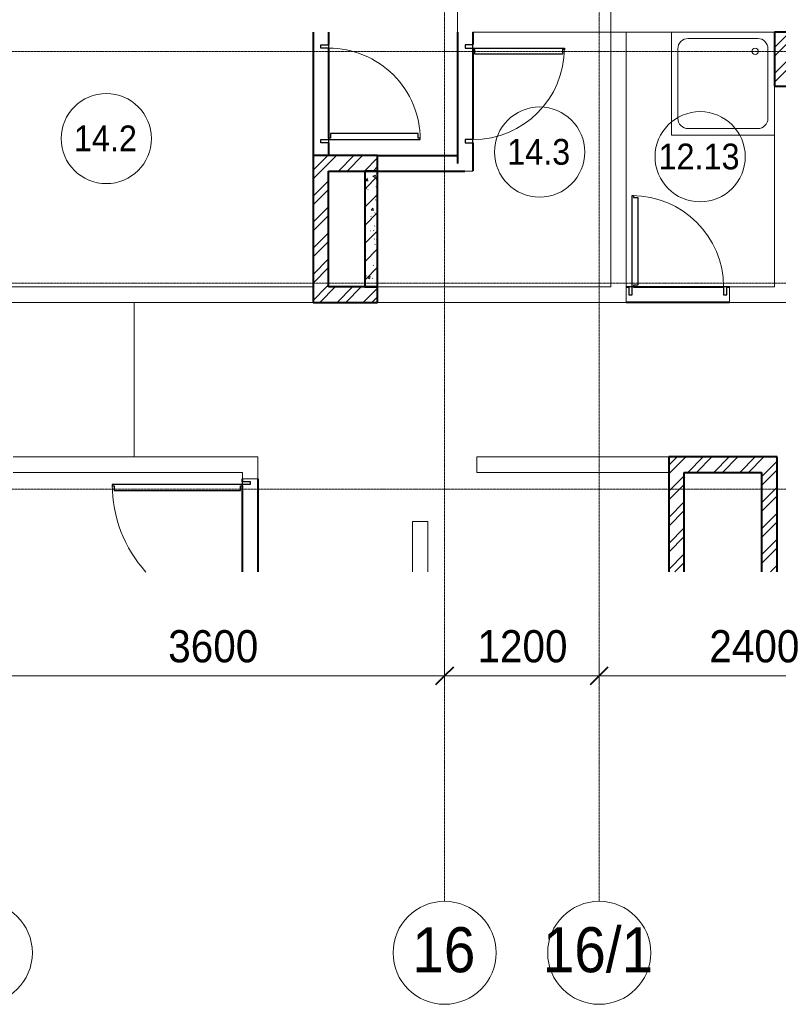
# Model space of a CAD drawing. Header units: millimetres. Extents: x 5617 to 98323, y 7718 to 171671.
# Tile 12 of 33: x 34880 to 40768, y 32499 to 40146. Entities that reach past the tile are written whole.
import ezdxf

# ---------------------------------------------------------------- set-up
doc = ezdxf.new("R2010")
doc.units = ezdxf.units.MM
for name, pattern in [('ADSK_Линия сетки', [25, 20, -2.5, 0, -2.5]), ('Линия сетки', [25, 20, -2.5, 0, -2.5]), ('Штрих_3_1_5_', [4.5, 3, -1.5]), ('Штриховая_ш3 п1_5', [4.5, 3, -1.5])]:
    doc.linetypes.add(name, pattern=pattern)
doc.layers.add('_Разделитель помещений_', color=4, linetype='Штриховая_ш3 п1_5', lineweight=40, true_color=0x00ffff)
for name, color, linetype, lineweight in [('Двери', 7, 'Continuous', 18), ('Марки помещений', 7, 'Continuous', 20), ('Оси', 7, 'Continuous', 9), ('Перекрытия', 7, 'Continuous', 18), ('Размеры', 7, 'Continuous', 9), ('Размеры-100', 7, 'Continuous', 9), ('Сантехнические приборы', 7, 'Continuous', 18), ('Стены', 7, 'Continuous', 18), ('Стены разрез', 7, 'Continuous', 40)]:
    doc.layers.add(name, color=color, linetype=linetype, lineweight=lineweight)
doc.styles.add('Arial', font='arial.ttf', dxfattribs={"width": 0.9, "height": 250})
doc.styles.add('Arial_1', font='arial.ttf', dxfattribs={"width": 0.9, "height": 350})
doc.styles.add('Arial_3', font='arial.ttf', dxfattribs={"width": 0.9, "height": 200})
doc.dimstyles.new('Основной_2_5_мм', dxfattribs={"dimscale": 304.8, "dimtxt": 255.06485, "dimasz": 0.463911, "dimexe": 0.492126, "dimexo": 0.492126, "dimgap": 0.098425, "dimtad": 1, "dimdec": 0, "dimdsep": 46, "dimtxsty": 'Arial', "dimblk1": 'OBLIQUE', "dimblk2": 'OBLIQUE', "dimsah": 1, "dimcen": 0.09, "dimdle": 0.492126, "dimazin": 2, "dimtfac": 1, "dimtdec": 4, "dimtix": 1, "dimtmove": 0, "dimatfit": 3, "dimfxl": 1, "dimtvp": 1, "dimtolj": 1, "dimtzin": 0, "dimlwd": 20, "dimlwe": 20, "dimarcsym": 2})
pattern_1 = [(45, (0, 0), (-101.02788, 101.02788), []), (45, (67.35, 0), (-101.02788, 101.02788), [])]

# ---------------------------------------------------------------- blocks, each defined once
blk = doc.blocks.new('A_DOR_Door - Вн_99_Одинарная_1100x2100-2985300-МКСС_К2_L01_-1_000_ - зависимый 1')
at = {"layer": 'Двери', "color": 254, "lineweight": 30, "true_color": 0xcccccc}
for p, q in [((-530, 0), (-505, 0)), ((-530, -60), (-530, 0)), ((-505, -60), (-530, -60)), ((-505, 0), (-505, -60)), ((-505, -60), (-505, -1070)), ((-495, -60), (-505, -60)), ((-505, -60), (-505, -150)), ((-495, -75), (-495, -60)), ((-459, -75), (-495, -75)), ((-459, -150), (-459, -75)), ((-505, -150), (-505, -980)), ((-459, -980), (-459, -150)), ((-505, -980), (-505, -1070)), ((-459, -1055), (-459, -980)), ((-505, -1070), (-495, -1070)), ((-495, -1070), (-495, -1055)), ((-495, -1055), (-459, -1055))]:
    blk.add_line(p, q, dxfattribs=at)
at = {"layer": 'Двери', "color": 254, "lineweight": 9, "true_color": 0xe5e5e5}
blk.add_arc((-505, -60), 1010, 270, 312.22246, dxfattribs=at)
blk = doc.blocks.new('A_DOR_Door - Вн_99_Одинарная_800x2100-2983717-МКСС_К2_L01_-1_000_ - зависимый 1')
at = {"layer": 'Двери', "color": 254, "lineweight": 30, "true_color": 0xcccccc}
for p, q in [((-355, 60), (-355, 770)), ((-355, 770), (-345, 770)), ((-355, 680), (-355, 770)), ((-345, 770), (-345, 755)), ((-345, 755), (-309, 755)), ((-309, 755), (-309, 680)), ((-355, 150), (-355, 680)), ((-309, 680), (-309, 150)), ((-355, 60), (-355, 150)), ((-309, 150), (-309, 75)), ((-380, 60), (-380, 0)), ((-355, 60), (-380, 60)), ((-380, 0), (-355, 0)), ((-345, 60), (-355, 60)), ((-355, 0), (-355, 60)), ((-345, 75), (-345, 60)), ((-309, 75), (-345, 75)), ((380, 60), (355, 60)), ((355, 60), (355, 0)), ((355, 0), (380, 0)), ((380, 0), (380, 60))]:
    blk.add_line(p, q, dxfattribs=at)
at = {"layer": 'Двери', "color": 254, "lineweight": 9, "true_color": 0xe5e5e5}
blk.add_arc((-355, 60), 710, 360, 90, dxfattribs=at)
blk = doc.blocks.new('A_DOR_Door - Вн_99_Одинарная_800x2100-2983721-МКСС_К2_L01_-1_000_ - зависимый 1')
at = {"layer": 'Двери', "color": 254, "lineweight": 30, "true_color": 0xcccccc}
for p, q in [((-355, 60), (-355, 770)), ((-355, 770), (-345, 770)), ((-355, 680), (-355, 770)), ((-345, 770), (-345, 755)), ((-345, 755), (-309, 755)), ((-309, 755), (-309, 680)), ((-355, 150), (-355, 680)), ((-309, 680), (-309, 150)), ((-355, 60), (-355, 150)), ((-309, 150), (-309, 75)), ((-380, 60), (-380, 0)), ((-355, 60), (-380, 60)), ((-380, 0), (-355, 0)), ((-345, 60), (-355, 60)), ((-355, 0), (-355, 60)), ((-345, 75), (-345, 60)), ((-309, 75), (-345, 75)), ((380, 60), (355, 60)), ((355, 60), (355, 0)), ((355, 0), (380, 0)), ((380, 0), (380, 60))]:
    blk.add_line(p, q, dxfattribs=at)
at = {"layer": 'Двери', "color": 254, "lineweight": 9, "true_color": 0xe5e5e5}
blk.add_arc((-355, 60), 710, 360, 90, dxfattribs=at)
blk = doc.blocks.new('A_DOR_Door - Вн_99_Одинарная_800x2100-2983733-МКСС_К2_L01_-1_000_ - зависимый 1')
at = {"layer": 'Двери', "color": 254, "lineweight": 30, "true_color": 0xcccccc}
for p, q in [((-380, 0), (-355, 0)), ((-380, -60), (-380, 0)), ((-355, -60), (-380, -60)), ((-355, 0), (-355, -60)), ((-355, -60), (-355, -770)), ((-345, -60), (-355, -60)), ((-355, -60), (-355, -150)), ((-345, -75), (-345, -60)), ((-309, -75), (-345, -75)), ((-309, -150), (-309, -75)), ((355, -60), (355, 0)), ((355, 0), (380, 0)), ((380, -60), (355, -60)), ((380, 0), (380, -60)), ((-355, -150), (-355, -680)), ((-309, -680), (-309, -150)), ((-355, -680), (-355, -770)), ((-309, -755), (-309, -680)), ((-345, -770), (-345, -755)), ((-345, -755), (-309, -755)), ((-355, -770), (-345, -770))]:
    blk.add_line(p, q, dxfattribs=at)
at = {"layer": 'Двери', "color": 254, "lineweight": 9, "true_color": 0xe5e5e5}
blk.add_arc((-355, -60), 710, 270, 0, dxfattribs=at)
blk = doc.blocks.new('A_PLU_WashingBath - A_PLU_WashingBath-2586622-МКСС_К2_L01_-1_000_ - зависимый 1')
at = {"layer": 'Сантехнические приборы', "color": 253, "true_color": 0xaaaaaa}
for p, q in [((400, 400), (-400, 400)), ((-400, 400), (-400, -400)), ((400, -400), (400, 400)), ((-270, 350), (270, 350)), ((-350, -270), (-350, 270)), ((350, 270), (350, -270)), ((270, -350), (-270, -350)), ((-400, -400), (400, -400))]:
    blk.add_line(p, q, dxfattribs=at)
blk.add_circle((-250, 250), 25, dxfattribs=at)
for centre, start, end in [((-270, 270), 90, 180), ((270, 270), 0, 90), ((-270, -270), 180, 270), ((270, -270), 270, 0)]:
    blk.add_arc(centre, 80, start, end, dxfattribs=at)
blk = doc.blocks.new('135_SLK_K2_AR_rvt-1-МКСС_К2_L01_-1_000_ - зависимый 1')
at = {"layer": 'Стены разрез', "lineweight": 9, "true_color": 0xcccccc}
h = blk.add_hatch(dxfattribs=at)
h.set_pattern_fill('FP_2', color=254, style=0, pattern_type=2)
h.set_pattern_definition(pattern_1)
h.paths.add_polyline_path([(70910, 39630), (71030, 39630), (71030, 40050), (70910, 40050), (70910, 39920)])
h = blk.add_hatch(dxfattribs=at)
h.set_pattern_fill('FP_2', color=254, style=0, pattern_type=2)
h.set_pattern_definition(pattern_1)
h.paths.add_polyline_path([(67450, 38070), (67450, 39090), (67330, 39090), (67330, 38070)])
h = blk.add_hatch(dxfattribs=at)
h.set_pattern_fill('FP_2', color=254, style=0, pattern_type=2)
h.set_pattern_definition(pattern_1)
h.paths.add_polyline_path([(67830, 38970), (67830, 39090), (67450, 39090), (67450, 38970)])
h = blk.add_hatch(dxfattribs=at)
h.set_pattern_fill('FP_3', color=254, style=0, pattern_type=2)
h.set_pattern_definition([(50, (0, 0), (218.62117, -19.1268), [22.86, -251.46]), (355, (0, 0), (-42.2919, 229.2684), [18.288, -201.168]), (100.451, (18.22, -1.6), (176.3311, 210.13963), [19.428, -213.708]), (46.184, (0, 60.96), (325.29495, -50.4516), [34.29, -377.19]), (96.636, (27.1, 56.76), (284.883, 296.9127), [29.142, -320.562]), (351.184, (0, 60.96), (284.8858, 296.9107), [27.432, -301.752]), (21, (30.48, 45.72), (181.93753, -122.7183), [22.86, -251.46]), (326, (30.48, 45.72), (74.1622, 221.0262), [18.288, -201.168]), (71.451, (45.64, 35.5), (256.10035, 98.30526), [19.428, -213.708]), (37.5, (0, 0), (3.70639, 101.465895), [3.353, -195.377, 3.353, -200.863, -201.93]), (37.5, (0, 0), (3.70639, 101.465895), [-402.946, 3.353, -198.577]), (7.5, (0, 0), (80.18358, 120.21653), [3.353, -113.081, 3.353, -190.805, -76.962]), (7.5, (0, 0), (80.18358, 120.21653), [-310.591, 3.353, -73.609]), (327.5, (-67.97, 0), (162.70865, -6.87497), [3.353, -72.847, 3.353, -234.391, -315.468]), (327.5, (-67.97, 0), (162.70865, -6.87497), [-313.944, 3.353, -312.115]), (317.5, (-98.45, 0), (177.75468, 30.51183), [3.353, -95.707, 3.353, -154.534, -224.028]), (317.5, (-98.45, 0), (177.75468, 30.51183), [-256.946, 3.353, -220.675])])
h.paths.add_polyline_path([(67830, 38070), (67830, 38970), (67730, 38970), (67730, 38070)])
h = blk.add_hatch(dxfattribs=at)
h.set_pattern_fill('FP_4', color=254, style=0, pattern_type=2)
h.set_pattern_definition([(45, (0, 0), (-70.71068, 70.71068), [])])
h.paths.add_polyline_path([(67830, 38070), (67830, 38970), (67730, 38970), (67730, 38070)])
h = blk.add_hatch(dxfattribs=at)
h.set_pattern_fill('FP_2', color=254, style=0, pattern_type=2)
h.set_pattern_definition(pattern_1)
h.paths.add_polyline_path([(67830, 37950), (67830, 38070), (67330, 38070), (67330, 37950)])
h = blk.add_hatch(dxfattribs=at)
h.set_pattern_fill('FP_2', color=254, style=0, pattern_type=2)
h.set_pattern_definition(pattern_1)
h.paths.add_polyline_path([(70127.2, 35857.6), (70210, 35857.6), (70210, 36750), (70090, 36750), (70090, 35857.6)])
h = blk.add_hatch(dxfattribs=at)
h.set_pattern_fill('FP_2', color=254, style=0, pattern_type=2)
h.set_pattern_definition(pattern_1)
h.paths.add_polyline_path([(70810, 36630), (70930, 36630), (70930, 36750), (70210, 36750), (70210, 36630)])
h = blk.add_hatch(dxfattribs=at)
h.set_pattern_fill('FP_2', color=254, style=0, pattern_type=2)
h.set_pattern_definition(pattern_1)
h.paths.add_polyline_path([(70930, 35857.6), (70930, 36630), (70810, 36630), (70810, 35857.6)])
at = {"layer": '_Разделитель помещений_', "color": 7, "linetype": 'Штрих_3_1_5_', "true_color": 0xccffff}
for p, q in [((67330, 40050), (67330, 39090)), ((67450, 40050), (67450, 39950)), ((68450, 40050), (68450, 39030)), ((68570, 40050), (68570, 39950)), ((67450, 39925), (67450, 39225)), ((68570, 39915), (68570, 39215)), ((67450, 39190), (67450, 39090)), ((68570, 39190), (68570, 38970)), ((67830, 39090), (68450, 39090)), ((67830, 38970), (68510, 38970)), ((69760, 38070), (69780, 38070)), ((69815, 38070), (70515, 38070)), ((70540, 38070), (70560, 38070)), ((70560, 37950), (69760, 37950)), ((66780, 36560), (66780, 36580)), ((66900, 36580), (66900, 35857.6)), ((66780, 35857.6), (66780, 36525))]:
    blk.add_line(p, q, dxfattribs=at)
at = {"layer": 'Перекрытия', "color": 254, "true_color": 0xcccccc}
for p, q in [((68450, 39090), (68450, 40250)), ((69640, 40250), (69640, 40050)), ((69640, 40050), (68570, 40050)), ((68570, 40050), (68570, 39950)), ((70910, 40050), (69760, 40050)), ((68570, 39915), (68570, 39215)), ((68570, 39190), (68570, 38970)), ((67830, 39090), (68450, 39090)), ((68570, 38970), (67830, 38970)), ((69760, 38070), (69780, 38070)), ((69815, 38070), (70515, 38070)), ((70540, 38070), (70560, 38070)), ((65940, 37950), (65940, 36750)), ((70560, 37950), (69760, 37950))]:
    blk.add_line(p, q, dxfattribs=at)
at = {"layer": 'Стены', "color": 254, "true_color": 0xcccccc}
for p, q in [((69640, 38070), (69640, 40050)), ((69640, 40050), (69760, 40050)), ((69760, 40050), (69760, 38070)), ((70910, 38070), (70910, 39630)), ((64470, 38070), (67330, 38070)), ((67830, 38070), (69640, 38070)), ((69760, 37950), (69760, 38070)), ((70560, 38070), (70910, 38070)), ((70560, 38070), (70560, 37950)), ((67330, 37950), (64470, 37950)), ((69760, 37950), (67830, 37950)), ((71030, 37950), (70560, 37950)), ((65000, 36750), (66900, 36750)), ((66900, 36630), (66900, 36750)), ((68600, 36750), (70090, 36750)), ((68600, 36750), (68600, 36630)), ((66780, 36630), (65000, 36630)), ((66780, 36580), (66780, 36630)), ((66900, 36630), (66900, 36580)), ((70090, 36630), (68600, 36630)), ((66780, 36580), (66900, 36580)), ((68100, 35857.6), (68100, 36250)), ((68220, 36250), (68100, 36250)), ((68220, 36250), (68220, 35857.6))]:
    blk.add_line(p, q, dxfattribs=at)
at = {"layer": 'Стены разрез', "color": 254, "true_color": 0xcccccc}
for p, q in [((70910, 40050), (70910, 39630)), ((71030, 40050), (70910, 40050)), ((70910, 39630), (71030, 39630)), ((67330, 39090), (67330, 38070)), ((67450, 39090), (67330, 39090)), ((67830, 39090), (67450, 39090)), ((67830, 38970), (67830, 39090)), ((67450, 38970), (67830, 38970)), ((67450, 38070), (67450, 38970)), ((67730, 38970), (67730, 38070)), ((67830, 38970), (67730, 38970)), ((67830, 38070), (67830, 38970)), ((67330, 38070), (67330, 37950)), ((67830, 38070), (67450, 38070)), ((67730, 38070), (67830, 38070)), ((67830, 37950), (67830, 38070)), ((67330, 37950), (67830, 37950)), ((70090, 36750), (70090, 35857.6)), ((70210, 36750), (70090, 36750)), ((70930, 36750), (70210, 36750)), ((70930, 36630), (70930, 36750)), ((70210, 35857.6), (70210, 36630)), ((70210, 36630), (70810, 36630)), ((70810, 36630), (70810, 35857.6)), ((70930, 35857.6), (70930, 36630))]:
    blk.add_line(p, q, dxfattribs=at)
at = {"layer": 'Двери', "color": 254, "lineweight": 18, "true_color": 0xcccccc}
for name, p, rotation in [('A_DOR_Door - Вн_99_Одинарная_800x2100-2983733-МКСС_К2_L01_-1_000_ - зависимый 1', (67390, 39570), 89.99999999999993), ('A_DOR_Door - Вн_99_Одинарная_800x2100-2983717-МКСС_К2_L01_-1_000_ - зависимый 1', (68510, 39570), 269.9999999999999), ('A_DOR_Door - Вн_99_Одинарная_1100x2100-2985300-МКСС_К2_L01_-1_000_ - зависимый 1', (66840, 36030), 269.9999999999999)]:
    blk.add_blockref(name, p, dxfattribs=dict(at, rotation=rotation))
blk.add_blockref('A_DOR_Door - Вн_99_Одинарная_800x2100-2983721-МКСС_К2_L01_-1_000_ - зависимый 1', (70160, 38010), dxfattribs=at)
at = {"layer": 'Сантехнические приборы', "color": 253, "lineweight": 18, "true_color": 0xaaaaaa, "rotation": 269.9999999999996}
blk.add_blockref('A_PLU_WashingBath - A_PLU_WashingBath-2586622-МКСС_К2_L01_-1_000_ - зависимый 1', (70510, 39650), dxfattribs=at)
blk = doc.blocks.new('Ось сетки - Круг_Ø8 мм-6577-МКСС_К2_L01_-1_000_ - зависимый 1')
at = {"layer": 'Оси', "lineweight": 20}
for start, end in [(360, 180), (180, 360)]:
    blk.add_arc((0, 0), 4, start, end, dxfattribs=at)
blk = doc.blocks.new('050_Марка_Помещение - Номер-620969-МКСС_К2_L01_-1_000_ - зависимый 1')
at = {"layer": 'Марки помещений'}
blk.add_circle((0, 0), 3.5, dxfattribs=at)
blk = doc.blocks.new('DIMBLOCK12-МКСС_К2_L01_-1_000_ - зависимый 1')
at = {"layer": 'Размеры-100', "lineweight": 20, "transparency": 16777216}
for p, q in [((34578, 35050.5), (34578, 35200.5)), ((38178, 35050.5), (38178, 35200.5)), ((34578, 35050.5), (38178, 35050.5)), ((34578, 35050.5), (34578, 35000.5)), ((38178, 35050.5), (38178, 35000.5))]:
    blk.add_line(p, q, dxfattribs=at)
at = {"layer": 'Размеры-100', "lineweight": 40, "transparency": 16777216}
for p, q in [((34578, 35050.5), (34648.7, 35121.2)), ((38178, 35050.5), (38248.7, 35121.2)), ((34578, 35050.5), (34507.3, 34979.8)), ((38178, 35050.5), (38107.3, 34979.8))]:
    blk.add_line(p, q, dxfattribs=at)
at = {"layer": 'Размеры-100', "color": 0, "lineweight": 20, "transparency": 16777216, "insert": (36032.7, 35405), "char_height": 250, "width": 828.765, "attachment_point": 1, "line_spacing_factor": 0.941778, "style": 'Arial'}
blk.add_mtext('3600', dxfattribs=at)
blk = doc.blocks.new('_Oblique')
at = {"color": 0, "linetype": 'ByBlock', "lineweight": -2}
blk.add_line((-0.5, -0.5), (0.5, 0.5), dxfattribs=at)
blk = doc.blocks.new('DIMBLOCK13-МКСС_К2_L01_-1_000_ - зависимый 1')
at = {"layer": 'Размеры-100', "lineweight": 20, "transparency": 16777216}
for p, q in [((38178, 35050.5), (38178, 35200.5)), ((39378, 35050.5), (39378, 35200.5)), ((38178, 35050.5), (39378, 35050.5)), ((38178, 35050.5), (38178, 35000.5)), ((39378, 35050.5), (39378, 35000.5))]:
    blk.add_line(p, q, dxfattribs=at)
at = {"layer": 'Размеры-100', "lineweight": 40, "transparency": 16777216}
for p, q in [((38178, 35050.5), (38248.7, 35121.2)), ((39378, 35050.5), (39448.7, 35121.2)), ((38178, 35050.5), (38107.3, 34979.8)), ((39378, 35050.5), (39307.3, 34979.8))]:
    blk.add_line(p, q, dxfattribs=at)
at = {"layer": 'Размеры-100', "color": 0, "lineweight": 20, "transparency": 16777216, "insert": (38432.7, 35405), "char_height": 250, "width": 828.765, "attachment_point": 1, "line_spacing_factor": 0.941778, "style": 'Arial'}
blk.add_mtext('1200', dxfattribs=at)
blk = doc.blocks.new('DIMBLOCK14-МКСС_К2_L01_-1_000_ - зависимый 1')
at = {"layer": 'Размеры-100', "lineweight": 20, "transparency": 16777216}
for p, q in [((39378, 35050.5), (39378, 35200.5)), ((41778, 35050.5), (41778, 35200.5)), ((39378, 35050.5), (41778, 35050.5)), ((39378, 35050.5), (39378, 35000.5)), ((41778, 35050.5), (41778, 35000.5))]:
    blk.add_line(p, q, dxfattribs=at)
at = {"layer": 'Размеры-100', "lineweight": 40, "transparency": 16777216}
for p, q in [((39378, 35050.5), (39448.7, 35121.2)), ((41778, 35050.5), (41848.7, 35121.2)), ((39378, 35050.5), (39307.3, 34979.8)), ((41778, 35050.5), (41707.3, 34979.8))]:
    blk.add_line(p, q, dxfattribs=at)
at = {"layer": 'Размеры-100', "color": 0, "lineweight": 20, "transparency": 16777216, "insert": (40232.7, 35405), "char_height": 250, "width": 828.765, "attachment_point": 1, "line_spacing_factor": 0.941778, "style": 'Arial'}
blk.add_mtext('2400', dxfattribs=at)

msp = doc.modelspace()

# ---------------------------------------------------------------- linework, layer by layer
at = {"layer": 'Оси', "linetype": 'Линия сетки'}
for p, q in [((38178, 33299), (38178, 48550)), ((39378, 33299), (39378, 48550))]:
    msp.add_line(p, q, dxfattribs=at)
at = {"layer": 'Оси', "linetype": 'ADSK_Линия сетки'}
for p, q in [((45428, 39900), (23258.1, 39900)), ((45428, 38100), (23258.1, 38100)), ((45428, 36500), (23258.1, 36500))]:
    msp.add_line(p, q, dxfattribs=at)

# ---------------------------------------------------------------- block references
at = {"lineweight": 5}
msp.add_blockref('135_SLK_K2_AR_rvt-1-МКСС_К2_L01_-1_000_ - зависимый 1', (-30172, 0), dxfattribs=at)
at = {"layer": 'Марки помещений', "xscale": 99.99999999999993, "yscale": 99.99999999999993, "zscale": 99.99999999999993}
for p in [(35552.1, 39222.6), (38915.5, 39118), (40161.5, 39081.8)]:
    msp.add_blockref('050_Марка_Помещение - Номер-620969-МКСС_К2_L01_-1_000_ - зависимый 1', p, dxfattribs=at)
at = {"layer": 'Оси', "lineweight": 20, "xscale": 99.99999999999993, "yscale": 99.99999999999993, "zscale": 99.99999999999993}
for p in [(34578, 32899), (38178, 32899), (39378, 32899)]:
    msp.add_blockref('Ось сетки - Круг_Ø8 мм-6577-МКСС_К2_L01_-1_000_ - зависимый 1', p, dxfattribs=at)

# ---------------------------------------------------------------- texts
at = {"layer": 'Марки помещений', "lineweight": 9, "char_height": 200, "attachment_point": 1, "style": 'Arial_3'}
for s, insert, width in [('14.2', (35300.3, 39324.3), 606.076), ('14.3', (38663.7, 39219.7), 606.076), ('12.13', (39838.2, 39183.6), 779.24)]:
    msp.add_mtext(s, dxfattribs=dict(at, insert=insert, width=width))
at = {"layer": 'Оси', "char_height": 350, "attachment_point": 1, "style": 'Arial_1'}
for s, insert, width in [('16/1', (38939.8, 33098), 1060.633), ('16', (37927.5, 33098), 606.076)]:
    msp.add_mtext(s, dxfattribs=dict(at, insert=insert, width=width))

# ---------------------------------------------------------------- dimensions: what is measured, and where the dimension line sits
at = {"layer": 'Размеры', "lineweight": 20}
for base, p1, p2, override, picture, middle in [((38178, 35050.5), (34578, 35150.5), (38178, 35150.5), {"dimpost": '<>', "dimfxl": 3600}, 'DIMBLOCK12-МКСС_К2_L01_-1_000_ - зависимый 1', (36378, 35208.2)), ((39378, 35050.5), (38178, 35150.5), (39378, 35150.5), {"dimpost": '<>', "dimfxl": 1200}, 'DIMBLOCK13-МКСС_К2_L01_-1_000_ - зависимый 1', (38778, 35208.1)), ((41778, 35050.5), (39378, 35150.5), (41778, 35150.5), {"dimpost": '<>', "dimfxl": 2400}, 'DIMBLOCK14-МКСС_К2_L01_-1_000_ - зависимый 1', (40578, 35208.1))]:
    dim = msp.add_linear_dim(base=base, p1=p1, p2=p2, dimstyle='Основной_2_5_мм', override=override, dxfattribs=at)
    dim.commit()
    dim.dimension.update_dxf_attribs({"geometry": picture, "text_midpoint": middle})

doc.saveas('drawing.dxf')
